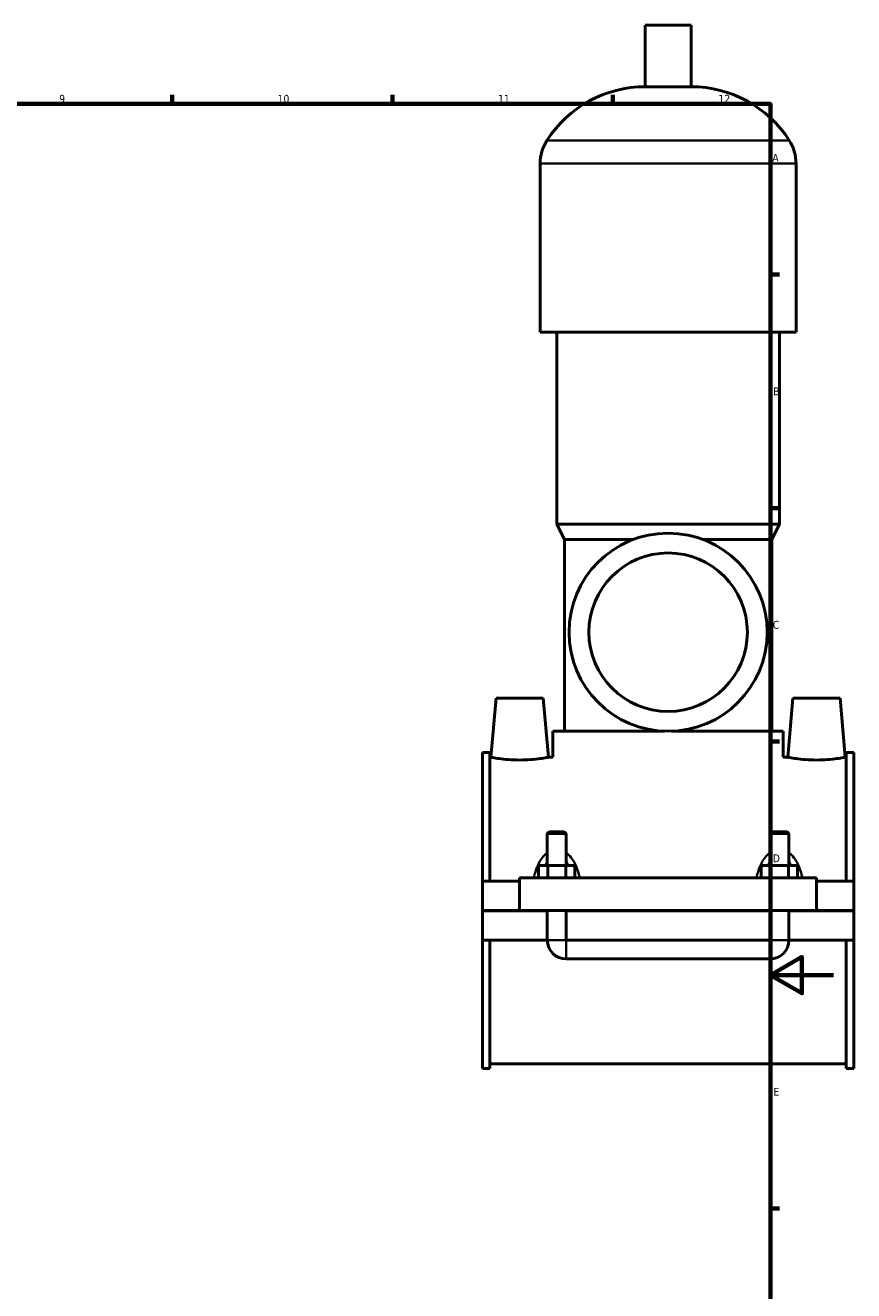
# Model space of a CAD drawing. Header units: millimetres. Extents: x 0 to 971, y -206 to 1211.
# Tile 6 of 8: x 584 to 847, y 197 to 599. Entities that reach past the tile are written whole.
import ezdxf

# ---------------------------------------------------------------- set-up
doc = ezdxf.new("R2010")
doc.units = ezdxf.units.MM
for name, color, linetype, lineweight in [('Border (ISO)', 7, 'Continuous', 70), ('Visible (ISO)', 7, 'Continuous', 50), ('Visible Narrow (ISO)', 7, 'Continuous', 35)]:
    doc.layers.add(name, color=color, linetype=linetype, lineweight=lineweight)
doc.styles.add('Note Text (ISO)', font='tahoma.ttf')

# ---------------------------------------------------------------- blocks, each defined once
blk = doc.blocks.new('Borders Default Border')
at = {"layer": 'Border (ISO)'}
for p, q in [((630.75, 574), (630.75, 576.9)), ((700.83, 574), (700.83, 576.9)), ((770.92, 574), (770.92, 576.9)), ((821, 519.75), (823.9, 519.75)), ((821, 445.5), (823.9, 445.5)), ((821, 371.25), (823.9, 371.25)), ((821, 222.75), (823.9, 222.75))]:
    blk.add_line(p, q, dxfattribs=at)
at = {"layer": 'Border (ISO)', "flags": 128}
for points in [[(20, 20), (20, 574), (821, 574), (821, 20), (20, 20)], [(841, 297), (821, 297), (831, 302.77), (831, 291.23), (821, 297)]]:
    blk.add_lwpolyline(points, dxfattribs=at)
at = {"layer": 'Border (ISO)', "color": 232, "true_color": 0xca0064, "char_height": 2.5, "attachment_point": 7, "style": 'Note Text (ISO)'}
for s, insert in [('9', (594.88, 574.35)), ('10', (664.29, 574.35)), ('11', (734.37, 574.4)), ('12', (804.46, 574.4)), ('A', (821.59, 555.62)), ('B', (821.89, 481.37)), ('C', (821.73, 407.08)), ('D', (821.73, 332.88)), ('E', (821.94, 258.63))]:
    blk.add_mtext(s, dxfattribs=dict(at, insert=insert))

msp = doc.modelspace()

# ---------------------------------------------------------------- linework, layer by layer
at = {"layer": 'Visible (ISO)'}
for p, q in [((795.7837, 599.0131), (781.1437, 599.0131)), ((781.1437, 579.4931), (781.1437, 599.0131)), ((795.7837, 579.4931), (795.7837, 599.0131)), ((795.7837, 579.4931), (781.1437, 579.4931)), ((747.7971, 501.4131), (747.7971, 555.0931)), ((829.1304, 501.4131), (829.1304, 555.0931)), ((829.1304, 501.4131), (747.7971, 501.4131)), ((753.0837, 440.4131), (753.0837, 501.4131)), ((823.8437, 440.4131), (823.8437, 501.4131)), ((823.8437, 440.4131), (753.0837, 440.4131)), ((755.5237, 435.5331), (753.0837, 440.4131)), ((821.4037, 435.5331), (823.8437, 440.4131)), ((777.4719, 435.5331), (755.5237, 435.5331)), ((755.5237, 374.5331), (755.5237, 435.5331)), ((821.4037, 435.5331), (799.4555, 435.5331)), ((821.4037, 374.5331), (821.4037, 435.5331)), ((733.7637, 385.0131), (732.1233, 366.2631)), ((733.7637, 385.0131), (748.7637, 385.0131)), ((748.7637, 385.0131), (750.4042, 366.2631)), ((828.1637, 385.0131), (826.5233, 366.2631)), ((843.1637, 385.0131), (828.1637, 385.0131)), ((843.1637, 385.0131), (844.8042, 366.2631)), ((787.3414, 374.5331), (751.8637, 374.5331)), ((751.8637, 366.2631), (751.8637, 374.5331)), ((825.0637, 374.5331), (789.5861, 374.5331)), ((825.0637, 366.2631), (825.0637, 374.5331)), ((729.4637, 326.8881), (729.4637, 367.7256)), ((731.8237, 367.7256), (729.4637, 367.7256)), ((731.8237, 367.7256), (731.8237, 326.8881)), ((731.8237, 366.2631), (732.1233, 366.2631)), ((750.4042, 366.2631), (751.8637, 366.2631)), ((825.0637, 366.2631), (826.5233, 366.2631)), ((844.8042, 366.2631), (845.1037, 366.2631)), ((845.1037, 367.7256), (845.1037, 326.8881)), ((847.4637, 367.7256), (845.1037, 367.7256)), ((847.4637, 326.8881), (847.4637, 367.7256)), ((750.6637, 342.5631), (750.0637, 341.9631)), ((755.4637, 342.5631), (750.6637, 342.5631)), ((755.4637, 342.5631), (756.0637, 341.9631)), ((821.4637, 342.5631), (820.8637, 341.9631)), ((826.2637, 342.5631), (821.4637, 342.5631)), ((826.2637, 342.5631), (826.8637, 341.9631)), ((750.0637, 341.9631), (756.0637, 341.9631)), ((750.0637, 341.9631), (750.0637, 331.8881)), ((756.0637, 341.9631), (756.0637, 331.8881)), ((820.8637, 341.9631), (826.8637, 341.9631)), ((820.8637, 331.8881), (820.8637, 341.9631)), ((826.8637, 331.8881), (826.8637, 341.9631)), ((747.2902, 327.8881), (747.2902, 331.8881)), ((750.177, 331.8881), (747.2902, 331.8881)), ((750.177, 327.8881), (750.177, 331.8881)), ((755.9505, 331.8881), (750.177, 331.8881)), ((755.9505, 327.8881), (755.9505, 331.8881)), ((758.8372, 331.8881), (755.9505, 331.8881)), ((758.8372, 327.8881), (758.8372, 331.8881)), ((818.0902, 327.8881), (818.0902, 331.8881)), ((820.977, 331.8881), (818.0902, 331.8881)), ((820.977, 327.8881), (820.977, 331.8881)), ((826.7505, 331.8881), (820.977, 331.8881)), ((826.7505, 327.8881), (826.7505, 331.8881)), ((829.6372, 331.8881), (826.7505, 331.8881)), ((829.6372, 327.8881), (829.6372, 331.8881)), ((729.4637, 326.8881), (741.2637, 326.8881)), ((729.4637, 317.5631), (729.4637, 326.8881)), ((741.2637, 327.8881), (741.2637, 317.5631)), ((741.2637, 327.8881), (835.6637, 327.8881)), ((835.6637, 317.5631), (835.6637, 327.8881)), ((835.6637, 326.8881), (847.4637, 326.8881)), ((847.4637, 326.8881), (847.4637, 317.5631)), ((729.4637, 317.5631), (741.2637, 317.5631)), ((729.4637, 308.1381), (729.4637, 317.4631)), ((750.0637, 317.4631), (729.4637, 317.4631)), ((741.2637, 317.5631), (835.6637, 317.5631)), ((750.0637, 317.5631), (750.0637, 317.4631)), ((750.0637, 308.1381), (750.0637, 317.4631)), ((756.0637, 317.5631), (756.0637, 317.4631)), ((756.0637, 317.4631), (756.0637, 308.1381)), ((820.8637, 317.4631), (756.0637, 317.4631)), ((820.8637, 317.4631), (820.8637, 317.5631)), ((820.8637, 308.1381), (820.8637, 317.4631)), ((826.8637, 317.4631), (826.8637, 317.5631)), ((826.8637, 317.4631), (826.8637, 308.1381)), ((847.4637, 317.4631), (826.8637, 317.4631)), ((835.6637, 317.5631), (847.4637, 317.5631)), ((847.4637, 317.4631), (847.4637, 308.1381)), ((729.4637, 267.3006), (729.4637, 308.1381)), ((729.4637, 308.1381), (750.0637, 308.1381)), ((731.8237, 308.1381), (731.8237, 267.3006)), ((756.0637, 308.1381), (820.8637, 308.1381)), ((826.8637, 308.1381), (847.4637, 308.1381)), ((845.1037, 308.1381), (845.1037, 267.3006)), ((847.4637, 267.3006), (847.4637, 308.1381)), ((756.0637, 302.1381), (820.8637, 302.1381)), ((731.8237, 267.3006), (729.4637, 267.3006)), ((731.8237, 268.7631), (845.1037, 268.7631)), ((847.4637, 267.3006), (845.1037, 267.3006))]:
    msp.add_line(p, q, dxfattribs=at)
for radius in [31.5, 25.2]:
    msp.add_circle((788.4637, 406.0131), radius, dxfattribs=at)
for centre, radius, start, end in [((781.1437, 542.447), 37.0461, 90, 147.387579), ((795.7837, 542.447), 37.0461, 32.612421, 90), ((761.379, 555.0931), 13.5819, 147.387579, 180), ((815.5485, 555.0931), 13.5819, 0, 32.612421), ((756.0637, 308.1381), 6, 180, 270), ((820.8637, 308.1381), 6, 270, 0)]:
    msp.add_arc(centre, radius, start, end, dxfattribs=at)
for points, knots in [([(750.4042, 366.2631), (750.4042, 366.2631), (750.176, 366.218), (749.249, 366.0542), (748.5503, 365.9378), (746.9346, 365.7174), (745.908, 365.599), (743.651, 365.4309), (742.4204, 365.3838), (740.1071, 365.3838), (738.8764, 365.4309), (736.6195, 365.599), (735.5929, 365.7174), (733.9772, 365.9378), (733.2785, 366.0542), (732.3515, 366.218), (732.1233, 366.2631), (732.1233, 366.2631)], [1.38664037, 1.38664037, 1.38664037, 1.38664037, 1.73295223, 1.73295223, 2.0792641, 2.0792641, 2.42627242, 2.42627242, 2.77328074, 2.77328074, 3.12028906, 3.12028906, 3.46729739, 3.46729739, 3.81360925, 3.81360925, 4.15992111, 4.15992111, 4.15992111, 4.15992111]), ([(844.8042, 366.2631), (844.8042, 366.2631), (844.576, 366.218), (843.649, 366.0542), (842.9503, 365.9378), (841.3346, 365.7174), (840.308, 365.599), (838.051, 365.4309), (836.8204, 365.3838), (835.6637, 365.3838), (834.5071, 365.3838), (833.2764, 365.4309), (831.0195, 365.599), (829.9929, 365.7174), (828.3772, 365.9378), (827.6785, 366.0542), (826.7515, 366.218), (826.5233, 366.2631), (826.5233, 366.2631)], [4.15992111, 4.15992111, 4.15992111, 4.15992111, 4.50623298, 4.50623298, 4.85254484, 4.85254484, 5.19955316, 5.19955316, 5.54656148, 5.54656148, 5.54656148, 5.89356981, 5.89356981, 6.24057813, 6.24057813, 6.58688999, 6.58688999, 6.93320186, 6.93320186, 6.93320186, 6.93320186])]:
    msp.add_open_spline(points, degree=3, knots=knots, dxfattribs=at)
at = {"layer": 'Visible Narrow (ISO)'}
for p, q in [((826.5147, 562.4131), (750.4128, 562.4131)), ((828.6297, 555.0931), (748.2978, 555.0931)), ((750.1007, 308.1381), (756.0268, 308.1381)), ((756.0637, 302.1751), (756.0637, 308.1012)), ((820.8637, 302.1751), (820.8637, 308.1012)), ((826.8268, 308.1381), (820.9007, 308.1381))]:
    msp.add_line(p, q, dxfattribs=at)
for points, knots in [([(749.7063, 335.6691), (749.5219, 335.5135), (749.3454, 335.3481), (748.6558, 334.6405), (748.2079, 334.0327), (747.3119, 332.5467), (746.9016, 331.6408), (746.2826, 329.9495), (746.0503, 329.1748), (745.8484, 328.3759), (745.8455, 328.3647), (745.8427, 328.3535)], [-1.27283927, -1.27283927, -1.27283927, -1.27283927, -1.200669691, -1.200669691, -0.977892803, -0.977892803, -0.689143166, -0.689143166, -0.457235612, -0.457235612, -0.45393846, -0.45393846, -0.45393846, -0.45393846]), ([(760.2848, 328.3535), (760.282, 328.3647), (760.2791, 328.3759), (760.0771, 329.1748), (759.8449, 329.9495), (759.2259, 331.6408), (758.8156, 332.5467), (757.9195, 334.0327), (757.4717, 334.6405), (756.7821, 335.3481), (756.6056, 335.5135), (756.4212, 335.6691)], [-2.829096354, -2.829096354, -2.829096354, -2.829096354, -2.825799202, -2.825799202, -2.593891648, -2.593891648, -2.305142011, -2.305142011, -2.082365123, -2.082365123, -2.010195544, -2.010195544, -2.010195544, -2.010195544]), ([(820.5063, 335.6691), (820.3219, 335.5135), (820.1454, 335.3481), (819.4558, 334.6405), (819.0079, 334.0327), (818.1119, 332.5467), (817.7016, 331.6408), (817.0826, 329.9495), (816.8503, 329.1748), (816.6484, 328.3759), (816.6455, 328.3647), (816.6427, 328.3535)], [-1.272839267, -1.272839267, -1.272839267, -1.272839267, -1.200669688, -1.200669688, -0.977892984, -0.977892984, -0.689143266, -0.689143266, -0.457235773, -0.457235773, -0.453938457, -0.453938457, -0.453938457, -0.453938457]), ([(831.0848, 328.3535), (831.082, 328.3647), (831.0791, 328.3759), (830.8771, 329.1748), (830.6449, 329.9495), (830.0259, 331.6408), (829.6156, 332.5467), (828.7195, 334.0327), (828.2717, 334.6405), (827.5821, 335.3481), (827.4056, 335.5135), (827.2212, 335.6691)], [-2.829096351, -2.829096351, -2.829096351, -2.829096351, -2.825799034, -2.825799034, -2.593891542, -2.593891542, -2.305141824, -2.305141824, -2.08236512, -2.08236512, -2.01019554, -2.01019554, -2.01019554, -2.01019554]), ([(749.4774, 331.9553), (749.5066, 332.0255), (749.5362, 332.0953), (749.7088, 332.4916), (749.8627, 332.8077), (750.0299, 333.1078)], [0.952060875, 0.952060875, 0.952060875, 0.952060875, 0.977892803, 0.977892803, 1.099846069, 1.099846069, 1.099846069, 1.099846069]), ([(756.0976, 333.1078), (756.2648, 332.8077), (756.4187, 332.4916), (756.5913, 332.0953), (756.6209, 332.0255), (756.6501, 331.9553)], [2.183188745, 2.183188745, 2.183188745, 2.183188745, 2.305142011, 2.305142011, 2.330973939, 2.330973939, 2.330973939, 2.330973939]), ([(820.2774, 331.9553), (820.3066, 332.0255), (820.3362, 332.0953), (820.5088, 332.4916), (820.6627, 332.8077), (820.8299, 333.1078)], [0.952060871, 0.952060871, 0.952060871, 0.952060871, 0.977892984, 0.977892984, 1.099846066, 1.099846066, 1.099846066, 1.099846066]), ([(826.8976, 333.1078), (827.0648, 332.8077), (827.2187, 332.4916), (827.3913, 332.0953), (827.4209, 332.0255), (827.4501, 331.9553)], [2.183188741, 2.183188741, 2.183188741, 2.183188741, 2.305141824, 2.305141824, 2.330973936, 2.330973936, 2.330973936, 2.330973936])]:
    msp.add_open_spline(points, degree=3, knots=knots, dxfattribs=at)

# ---------------------------------------------------------------- block references
msp.add_blockref('Borders Default Border', (0, 0))

doc.saveas('drawing.dxf')
